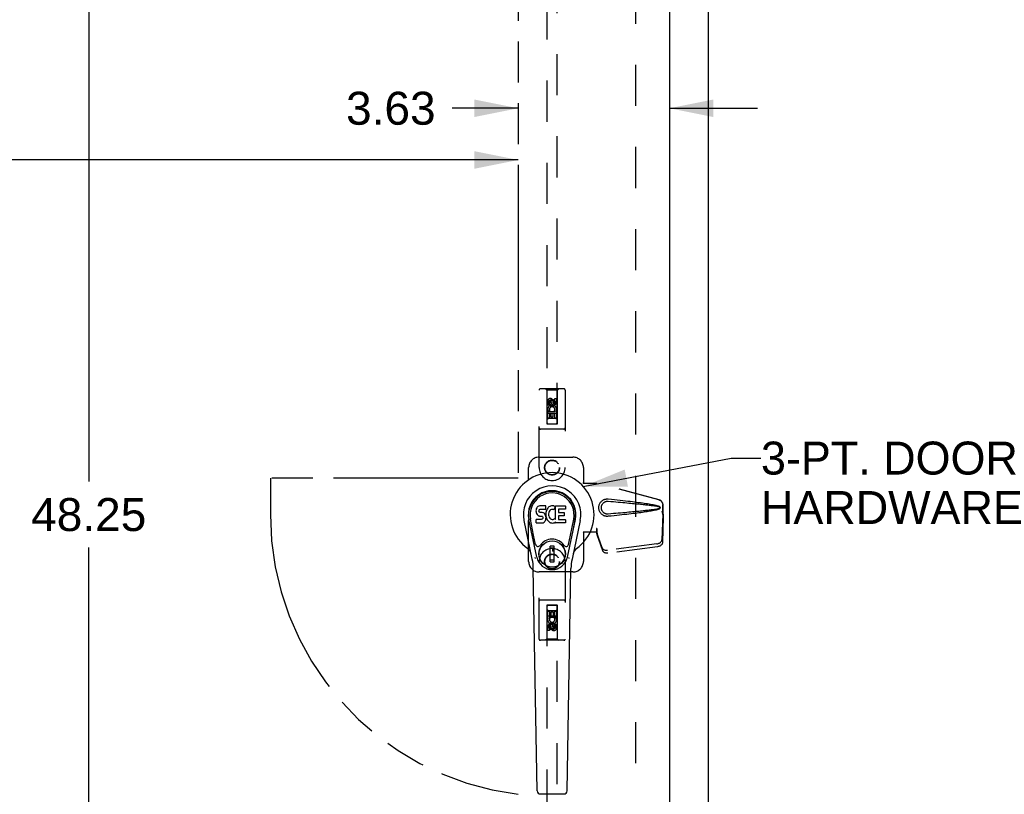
# Model space of a CAD drawing. Header units: inches. Extents: x 0 to 179, y 0 to 116.
# Tile 5 of 12: x 69 to 92, y 38 to 56. Entities that reach past the tile are written whole.
import ezdxf

# ---------------------------------------------------------------- set-up
doc = ezdxf.new("R2010")
doc.units = ezdxf.units.IN
doc.header["$LTSCALE"] = 9.842105
doc.header["$MEASUREMENT"] = 0
doc.linetypes.add('HIDDEN', pattern=[0.2, 0.1, -0.1])
doc.linetypes.add('PHANTOM', pattern=[0.8, 0.45, -0.05, 0.1, -0.05, 0.1, -0.05])
doc.layers.get('0').update_dxf_attribs({"linetype": 'CONTINUOUS'})
for name, color, linetype in [('02___PRT_ALL_AXES', 7, 'CONTINUOUS'), ('AVAILABLE_DOOR_SPACE', 7, 'CONTINUOUS'), ('DEFAULT_2', 8, 'HIDDEN'), ('DIMENSIONS', 7, 'CONTINUOUS')]:
    doc.layers.add(name, color=color, linetype=linetype)
doc.styles.get("Standard").update_dxf_attribs({"font": 'arial.ttf'})
doc.dimstyles.new('DIMSTYLE_1', dxfattribs={"dimtxt": 0.789474, "dimasz": 1.052632, "dimexe": 0.09, "dimexo": 0.07, "dimgap": 0.0375, "dimtad": 0, "dimtih": 1, "dimtoh": 1, "dimzin": 4, "dimdsep": 46, "dimtxsty": 'Standard', "dimblk": '_FILLED', "dimblk1": '_FILLED', "dimblk2": '_FILLED', "dimcen": 0.09, "dimazin": 1, "dimtfac": 1, "dimtdec": 3, "dimtofl": 0, "dimtmove": 0, "dimatfit": 3, "dimldrblk": '_FILLED', "dimfxl": 0, "dimtolj": 1, "dimtzin": 4, "dimarcsym": 0})
doc.dimstyles.get("Standard").update_dxf_attribs({"dimtxt": 0.894737, "dimasz": 1.052632, "dimexe": 0.09, "dimexo": 0.07, "dimgap": 0.09, "dimtad": 0, "dimtih": 1, "dimtoh": 1, "dimdec": 3, "dimzin": 4, "dimdsep": 46, "dimtxsty": 'Standard', "dimblk": '_FILLED', "dimblk1": '_FILLED', "dimblk2": '_FILLED', "dimcen": 0.09, "dimadec": 3, "dimazin": 1, "dimtp": 0.001, "dimtm": 0.001, "dimtfac": 1, "dimtdec": 3, "dimtofl": 0, "dimtmove": 0, "dimatfit": 3, "dimldrblk": '_FILLED', "dimfxl": 0, "dimtolj": 1, "dimtzin": 4, "dimarcsym": 0})

# ---------------------------------------------------------------- blocks, each defined once
blk = doc.blocks.new('_FILLED')
at = {"color": 0, "linetype": 'ByBlock'}
blk.add_solid([(0, 0), (-1, 0.2), (-1, -0.2)], dxfattribs=at)
blk = doc.blocks.new('*D12')
at = {"layer": 'DIMENSIONS', "color": 2, "linetype": 'Continuous'}
for p, q in [((51.31, 52.799), (64.193, 52.799)), ((80.623, 52.799), (67.741, 52.799))]:
    blk.add_line(p, q, dxfattribs=at)
at = {"layer": 'DIMENSIONS', "color": 2, "linetype": 'Continuous', "xscale": 1.0526315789, "yscale": 1.0526315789, "zscale": 1.0526315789, "rotation": 180}
blk.add_blockref('_FILLED', (51.31, 52.799), dxfattribs=at)
at = {"layer": 'DIMENSIONS', "color": 2, "linetype": 'Continuous', "xscale": 1.0526315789, "yscale": 1.0526315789, "zscale": 1.0526315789}
blk.add_blockref('_FILLED', (80.623, 52.799), dxfattribs=at)
at = {"layer": 'DIMENSIONS', "color": 2, "linetype": 'Continuous', "insert": (65.967, 53.194), "char_height": 0.7895, "width": 2.75876, "attachment_point": 2, "line_spacing_factor": 0.9}
blk.add_mtext('29.31', dxfattribs=at)
blk = doc.blocks.new('*D13')
at = {"layer": 'DIMENSIONS', "color": 2, "linetype": 'Continuous'}
for p, q in [((80.623, 54.038), (79.038, 54.038)), ((84.248, 54.038), (86.353, 54.038))]:
    blk.add_line(p, q, dxfattribs=at)
at = {"layer": 'DIMENSIONS', "color": 2, "linetype": 'Continuous', "xscale": 1.0526315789, "yscale": 1.0526315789, "zscale": 1.0526315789}
blk.add_blockref('_FILLED', (80.623, 54.038), dxfattribs=at)
at = {"layer": 'DIMENSIONS', "color": 2, "linetype": 'Continuous', "xscale": 1.0526315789, "yscale": 1.0526315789, "zscale": 1.0526315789, "rotation": 180}
blk.add_blockref('_FILLED', (84.248, 54.038), dxfattribs=at)
at = {"layer": 'DIMENSIONS', "color": 2, "linetype": 'Continuous', "insert": (78.644, 54.433), "char_height": 0.7895, "width": 2.14537, "attachment_point": 3, "line_spacing_factor": 0.9}
blk.add_mtext('3.63', dxfattribs=at)
blk = doc.blocks.new('*D15')
at = {"layer": 'DIMENSIONS', "color": 2, "linetype": 'Continuous'}
for p, q in [((69.263, 68.431), (71.279, 68.431)), ((70.332, 68.431), (70.332, 45.095)), ((70.332, 20.181), (70.332, 43.516)), ((69.263, 20.181), (71.279, 20.181))]:
    blk.add_line(p, q, dxfattribs=at)
at = {"layer": 'DIMENSIONS', "color": 2, "linetype": 'Continuous', "xscale": 1.0526315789, "yscale": 1.0526315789, "zscale": 1.0526315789}
for p, rotation in [((70.332, 68.431), 90), ((70.332, 20.181), 270)]:
    blk.add_blockref('_FILLED', p, dxfattribs=dict(at, rotation=rotation))
at = {"layer": 'DIMENSIONS', "color": 2, "linetype": 'Continuous', "insert": (70.332, 44.7), "char_height": 0.7895, "width": 2.75876, "attachment_point": 2, "line_spacing_factor": 0.9}
blk.add_mtext('48.25', dxfattribs=at)

msp = doc.modelspace()

# ---------------------------------------------------------------- linework, layer by layer
at = {"color": 3, "linetype": 'Continuous'}
for p, q in [((85.185, 12.41), (85.185, 72.202)), ((84.248, 69.452), (84.248, 19.16))]:
    msp.add_line(p, q, dxfattribs=at)
at = {"color": 7, "linetype": 'Continuous'}
for p, q in [((81.051, 44.42), (81.049, 44.396)), ((81.049, 44.396), (81.05, 44.372)), ((81.05, 44.372), (81.054, 44.349)), ((81.056, 44.443), (81.051, 44.42)), ((81.066, 44.466), (81.056, 44.443)), ((81.079, 44.485), (81.066, 44.466)), ((81.088, 44.493), (81.079, 44.485)), ((81.097, 44.5), (81.088, 44.493)), ((81.119, 44.51), (81.097, 44.5)), ((81.142, 44.517), (81.119, 44.51)), ((81.12, 44.384), (81.121, 44.4)), ((81.121, 44.377), (81.12, 44.384)), ((81.121, 44.4), (81.123, 44.415)), ((81.123, 44.37), (81.121, 44.377)), ((81.123, 44.415), (81.126, 44.421)), ((81.128, 44.364), (81.123, 44.37)), ((81.126, 44.421), (81.132, 44.426)), ((81.134, 44.359), (81.128, 44.364)), ((81.132, 44.426), (81.146, 44.431)), ((81.148, 44.355), (81.134, 44.359)), ((81.282, 44.517), (81.142, 44.517)), ((81.146, 44.431), (81.161, 44.432)), ((81.173, 44.356), (81.148, 44.355)), ((81.161, 44.432), (81.274, 44.432)), ((81.196, 44.355), (81.173, 44.356)), ((81.22, 44.35), (81.196, 44.355)), ((81.274, 44.432), (81.28, 44.432)), ((81.28, 44.432), (81.282, 44.438)), ((81.284, 44.474), (81.282, 44.517)), ((81.282, 44.438), (81.283, 44.45)), ((81.286, 44.353), (81.282, 44.309)), ((81.283, 44.45), (81.284, 44.474)), ((81.29, 44.375), (81.286, 44.353)), ((81.296, 44.396), (81.29, 44.375)), ((81.305, 44.417), (81.296, 44.396)), ((81.316, 44.436), (81.305, 44.417)), ((81.329, 44.455), (81.316, 44.436)), ((81.343, 44.471), (81.329, 44.455)), ((81.36, 44.487), (81.343, 44.471)), ((81.359, 44.364), (81.355, 44.351)), ((81.365, 44.375), (81.359, 44.364)), ((81.378, 44.5), (81.36, 44.487)), ((81.379, 44.399), (81.365, 44.375)), ((81.398, 44.508), (81.378, 44.5)), ((81.387, 44.409), (81.379, 44.399)), ((81.398, 44.417), (81.387, 44.409)), ((81.42, 44.513), (81.398, 44.508)), ((81.423, 44.427), (81.398, 44.417)), ((81.442, 44.516), (81.42, 44.513)), ((81.435, 44.43), (81.423, 44.427)), ((81.449, 44.43), (81.435, 44.43)), ((81.465, 44.515), (81.442, 44.516)), ((81.462, 44.427), (81.449, 44.43)), ((81.474, 44.422), (81.462, 44.427)), ((81.476, 44.513), (81.465, 44.515)), ((81.486, 44.51), (81.476, 44.513)), ((81.506, 44.493), (81.48, 44.425)), ((81.505, 44.498), (81.486, 44.51)), ((81.515, 44.515), (81.752, 44.515)), ((81.515, 44.19), (81.515, 44.515)), ((81.585, 44.427), (81.585, 44.36)), ((81.752, 44.432), (81.59, 44.432)), ((81.59, 44.355), (81.721, 44.355)), ((81.757, 44.51), (81.757, 44.436)), ((80.959, 43.236), (80.762, 44.162)), ((81.07, 43.283), (80.877, 44.187)), ((80.925, 43.96), (80.881, 44.187)), ((80.993, 43.813), (80.918, 44.195)), ((81.052, 44.11), (81.052, 44.185)), ((81.054, 44.349), (81.062, 44.327)), ((81.116, 44.19), (81.056, 44.19)), ((81.062, 44.327), (81.075, 44.306)), ((81.075, 44.306), (81.092, 44.289)), ((81.092, 44.289), (81.111, 44.276)), ((81.111, 44.276), (81.123, 44.272)), ((81.176, 44.191), (81.116, 44.19)), ((81.123, 44.272), (81.134, 44.27)), ((81.134, 44.27), (81.182, 44.269)), ((81.192, 44.192), (81.176, 44.191)), ((81.182, 44.269), (81.189, 44.269)), ((81.189, 44.269), (81.196, 44.266)), ((81.198, 44.195), (81.192, 44.192)), ((81.196, 44.266), (81.202, 44.262)), ((81.204, 44.2), (81.198, 44.195)), ((81.202, 44.262), (81.207, 44.256)), ((81.213, 44.212), (81.204, 44.2)), ((81.207, 44.256), (81.214, 44.242)), ((81.215, 44.219), (81.213, 44.212)), ((81.214, 44.242), (81.216, 44.227)), ((81.216, 44.227), (81.215, 44.219)), ((81.231, 44.345), (81.22, 44.35)), ((81.224, 44.111), (81.244, 44.125)), ((81.241, 44.338), (81.231, 44.345)), ((81.258, 44.321), (81.241, 44.338)), ((81.244, 44.125), (81.261, 44.142)), ((81.271, 44.301), (81.258, 44.321)), ((81.261, 44.142), (81.267, 44.152)), ((81.267, 44.152), (81.273, 44.163)), ((81.28, 44.279), (81.271, 44.301)), ((81.273, 44.163), (81.281, 44.185)), ((81.287, 44.256), (81.28, 44.279)), ((81.281, 44.185), (81.288, 44.208)), ((81.282, 44.309), (81.282, 44.286)), ((81.282, 44.286), (81.286, 44.264)), ((81.286, 44.264), (81.29, 44.242)), ((81.289, 44.232), (81.287, 44.256)), ((81.288, 44.208), (81.289, 44.232)), ((81.29, 44.242), (81.297, 44.221)), ((81.297, 44.221), (81.319, 44.182)), ((81.319, 44.182), (81.331, 44.164)), ((81.331, 44.164), (81.346, 44.147)), ((81.346, 44.147), (81.362, 44.132)), ((81.352, 44.324), (81.351, 44.297)), ((81.351, 44.297), (81.352, 44.284)), ((81.355, 44.351), (81.352, 44.324)), ((81.352, 44.284), (81.355, 44.271)), ((81.355, 44.271), (81.366, 44.246)), ((81.362, 44.132), (81.38, 44.118)), ((81.366, 44.246), (81.379, 44.223)), ((81.379, 44.223), (81.388, 44.213)), ((81.38, 44.118), (81.39, 44.113)), ((81.388, 44.213), (81.398, 44.204)), ((81.398, 44.204), (81.409, 44.197)), ((81.409, 44.197), (81.421, 44.192)), ((81.421, 44.192), (81.434, 44.19)), ((81.434, 44.19), (81.448, 44.189)), ((81.448, 44.189), (81.461, 44.191)), ((81.461, 44.191), (81.474, 44.195)), ((81.474, 44.195), (81.486, 44.201)), ((81.486, 44.201), (81.497, 44.208)), ((81.487, 44.111), (81.506, 44.123)), ((81.503, 44.207), (81.515, 44.19)), ((81.506, 44.123), (81.507, 44.123)), ((81.517, 44.123), (81.507, 44.123)), ((81.517, 44.11), (81.517, 44.123)), ((81.587, 44.269), (81.587, 44.191)), ((81.721, 44.273), (81.591, 44.273)), ((81.591, 44.187), (81.753, 44.187)), ((81.726, 44.351), (81.726, 44.278)), ((81.757, 44.182), (81.757, 44.11)), ((81.801, 43.283), (81.994, 44.187)), ((81.878, 43.813), (81.953, 44.195)), ((82.109, 44.162), (81.912, 43.236)), ((81.946, 43.96), (81.99, 44.187)), ((81.057, 44.106), (81.201, 44.106)), ((81.201, 44.106), (81.213, 44.107)), ((81.213, 44.107), (81.224, 44.111)), ((81.39, 44.113), (81.4, 44.109)), ((81.4, 44.109), (81.422, 44.104)), ((81.422, 44.104), (81.444, 44.101)), ((81.444, 44.101), (81.466, 44.104)), ((81.466, 44.104), (81.487, 44.111)), ((81.753, 44.106), (81.522, 44.106)), ((81.041, 43.588), (80.993, 43.813)), ((81.83, 43.588), (81.878, 43.813)), ((81.481, 43.548), (81.39, 43.548)), ((81.39, 43.174), (81.39, 43.548)), ((81.39, 43.509), (81.481, 43.509)), ((81.441, 43.509), (81.441, 43.43)), ((81.481, 43.43), (81.441, 43.43)), ((81.481, 43.174), (81.481, 43.548)), ((81.481, 43.213), (81.39, 43.213)), ((81.39, 43.174), (81.481, 43.174)), ((81.078, 37.69), (80.985, 43.01)), ((81.793, 37.69), (81.886, 43.01)), ((81.156, 37.613), (81.715, 37.613))]:
    msp.add_line(p, q, dxfattribs=at)
for points in [[(81.037, 43.253), (81.035, 43.258), (81.034, 43.264), (81.032, 43.269), (81.031, 43.275)], [(81.84, 43.275), (81.839, 43.269), (81.837, 43.264), (81.835, 43.258), (81.834, 43.253)]]:
    msp.add_lwpolyline(points, dxfattribs=at)
for radius in [0.317, 0.313]:
    msp.add_circle((81.435, 43.361), radius, dxfattribs=at)
for centre, radius, start, end in [((81.435, 44.306), 1.004, 305.5066, 234.4934), ((81.435, 44.306), 0.689, 347.9703, 192.0297), ((81.435, 44.306), 0.571, 347.9703, 192.0297), ((81.435, 44.296), 0.527, 348.9402, 191.0594), ((81.476, 44.426), 0.00448, 246.1578, 339.0016), ((81.502, 44.494), 0.00448, 339.0016, 51.8729), ((81.59, 44.427), 0.00448, 90, 180), ((81.59, 44.36), 0.00448, 180, 270), ((81.721, 44.351), 0.00448, 0, 90), ((81.752, 44.51), 0.00448, 0, 90), ((81.752, 44.436), 0.00448, 270, 360), ((81.056, 44.185), 0.00448, 90, 180.0119), ((81.5, 44.205), 0.00448, 34.0893, 127.3444), ((81.591, 44.269), 0.00448, 90, 180), ((81.591, 44.191), 0.00448, 180, 270), ((81.721, 44.278), 0.00448, 270, 360), ((81.753, 44.182), 0.00448, 0, 90), ((81.057, 44.11), 0.00483, 180, 270), ((81.522, 44.11), 0.00448, 180, 270), ((81.753, 44.11), 0.00448, 270, 360), ((81.435, 43.361), 0.354, 35.4237, 144.5763), ((80.738, 43.328), 0.197, 12.0297, 54.4934), ((81.099, 43.601), 0.0591, 192.0297, 324.5763), ((81.772, 43.601), 0.0591, 215.4237, 347.9703), ((82.133, 43.328), 0.197, 125.5066, 167.9703), ((79.804, 42.99), 1.181, 1, 12.0297), ((81.435, 43.361), 0.374, 192.0297, 347.9703), ((83.067, 42.99), 1.181, 167.9703, 179), ((81.156, 37.691), 0.0787, 181, 270), ((81.715, 37.691), 0.0787, 270, 359)]:
    msp.add_arc(centre, radius, start, end, dxfattribs=at)
msp.add_ellipse((81.435, 44.296), major_axis=(0, 0.565), ratio=0.999848, start_param=-1.76365, end_param=1.76365, dxfattribs=at)
at = {"layer": '02___PRT_ALL_AXES', "color": 8, "linetype": 'HIDDEN'}
for p, q in [((81.329, 46.928), (81.329, 47.021)), ((81.371, 47.021), (81.371, 46.928)), ((81.415, 46.992), (81.415, 47.021)), ((81.456, 47.035), (81.456, 46.988)), ((81.5, 47.085), (81.542, 47.085)), ((81.5, 46.992), (81.5, 47.085)), ((81.542, 47.085), (81.542, 46.992)), ((81.371, 46.928), (81.329, 46.928)), ((81.329, 46.772), (81.506, 46.772)), ((81.329, 46.616), (81.329, 46.772)), ((81.377, 46.796), (81.338, 46.779)), ((81.414, 46.729), (81.371, 46.729)), ((81.371, 46.729), (81.371, 46.616)), ((81.414, 46.637), (81.414, 46.729)), ((81.5, 46.729), (81.456, 46.729)), ((81.456, 46.729), (81.456, 46.637)), ((81.506, 46.772), (81.488, 46.785)), ((81.5, 46.616), (81.5, 46.729)), ((81.532, 46.776), (81.53, 46.772)), ((81.53, 46.772), (81.542, 46.772)), ((81.542, 46.772), (81.542, 46.616)), ((81.371, 46.616), (81.329, 46.616)), ((81.456, 46.637), (81.414, 46.637)), ((81.542, 46.616), (81.5, 46.616)), ((81.329, 41.995), (81.371, 41.995)), ((81.329, 41.839), (81.329, 41.995)), ((81.371, 41.995), (81.371, 41.882)), ((81.5, 41.995), (81.542, 41.995)), ((81.5, 41.882), (81.5, 41.995)), ((81.542, 41.995), (81.542, 41.839)), ((81.341, 41.839), (81.329, 41.839)), ((81.339, 41.836), (81.341, 41.839)), ((81.542, 41.839), (81.365, 41.839)), ((81.365, 41.839), (81.383, 41.826)), ((81.371, 41.882), (81.415, 41.882)), ((81.415, 41.974), (81.457, 41.974)), ((81.415, 41.882), (81.415, 41.974)), ((81.457, 41.974), (81.457, 41.882)), ((81.457, 41.882), (81.5, 41.882)), ((81.494, 41.815), (81.533, 41.832)), ((81.329, 41.526), (81.329, 41.619)), ((81.371, 41.526), (81.329, 41.526)), ((81.371, 41.619), (81.371, 41.526)), ((81.415, 41.577), (81.415, 41.623)), ((81.456, 41.619), (81.456, 41.59)), ((81.5, 41.683), (81.542, 41.683)), ((81.5, 41.59), (81.5, 41.683)), ((81.542, 41.683), (81.542, 41.59))]:
    msp.add_line(p, q, dxfattribs=at)
for centre, radius in [((81.435, 46.978), 0.085), ((81.435, 45.431), 0.172), ((81.435, 43.181), 0.172), ((81.435, 41.633), 0.085)]:
    msp.add_circle(centre, radius, dxfattribs=at)
for centre, radius, start, end in [((81.393, 47.021), 0.0644, 12.2995, 180.0775), ((81.393, 47.021), 0.0219, 359.9011, 180), ((81.479, 46.992), 0.0635, 180, 360), ((81.478, 46.992), 0.0219, 190.307, 360), ((81.436, 46.822), 0.107, 334.2636, 203.4027), ((81.436, 46.822), 0.0639, 324.8895, 203.4026), ((81.435, 41.789), 0.107, 154.2636, 23.4027), ((81.435, 41.789), 0.0639, 144.8895, 23.4026), ((81.392, 41.619), 0.0635, 0, 180), ((81.393, 41.619), 0.0219, 10.307, 180), ((81.478, 41.59), 0.0644, 192.2995, 0.0775), ((81.478, 41.59), 0.0219, 179.9011, 360)]:
    msp.add_arc(centre, radius, start, end, dxfattribs=at)
at = {"layer": 'AVAILABLE_DOOR_SPACE', "color": 4, "linetype": 'PHANTOM'}
for p, q in [((80.623, 68.431), (80.623, 45.181)), ((80.623, 45.181), (74.685, 45.181)), ((74.685, 45.181), (74.685, 44.306))]:
    msp.add_line(p, q, dxfattribs=at)
msp.add_arc((81.435, 44.306), 6.75, 180, 263.0865, dxfattribs=at)
at = {"layer": 'DEFAULT_2', "color": 8, "linetype": 'HIDDEN'}
for p, q in [((83.435, 68.858), (83.435, 19.754)), ((81.31, 68.478), (81.31, 46.476)), ((81.56, 46.476), (81.56, 68.478)), ((81.123, 45.431), (81.123, 47.288)), ((81.718, 47.318), (81.153, 47.318)), ((81.305, 47.288), (81.275, 47.318)), ((81.565, 47.288), (81.305, 47.288)), ((81.305, 47.288), (81.309, 46.478)), ((81.562, 46.478), (81.565, 47.288)), ((81.565, 47.288), (81.595, 47.318)), ((81.748, 47.288), (81.748, 45.431)), ((81.435, 47.05), (81.373, 47.014)), ((81.373, 47.014), (81.383, 47.008)), ((81.373, 47.014), (81.373, 46.942)), ((81.373, 46.942), (81.383, 46.947)), ((81.435, 47.038), (81.383, 47.008)), ((81.383, 47.008), (81.383, 46.947)), ((81.383, 46.947), (81.435, 46.917)), ((81.498, 47.014), (81.435, 47.05)), ((81.435, 47.05), (81.435, 47.038)), ((81.488, 47.008), (81.435, 47.038)), ((81.435, 46.917), (81.488, 46.947)), ((81.498, 47.014), (81.488, 47.008)), ((81.488, 46.947), (81.488, 47.008)), ((81.498, 46.942), (81.488, 46.947)), ((81.498, 46.942), (81.498, 47.014)), ((81.563, 46.728), (81.308, 46.728)), ((81.373, 46.942), (81.435, 46.906)), ((81.435, 46.906), (81.498, 46.942)), ((81.435, 46.906), (81.435, 46.917)), ((81.309, 46.478), (81.562, 46.478)), ((81.31, 46.479), (81.56, 46.479)), ((81.31, 46.476), (81.56, 46.476)), ((81.52, 46.603), (81.35, 46.603)), ((81.718, 46.353), (81.153, 46.353)), ((81.123, 45.681), (81.935, 45.681)), ((80.873, 43.181), (80.873, 45.431)), ((82.185, 45.431), (82.185, 45.077)), ((82.182, 45.061), (82.185, 45.077)), ((82.182, 45.061), (82.503, 45.061)), ((82.19, 45.061), (82.185, 45.077)), ((83.993, 44.658), (82.496, 45.061)), ((84.001, 44.658), (82.503, 45.061)), ((84.064, 44.389), (84.086, 44.308)), ((84.071, 44.389), (84.093, 44.308)), ((84.086, 44.308), (84.086, 44.537)), ((84.093, 44.308), (84.093, 44.537)), ((84.085, 44.319), (84.066, 43.704)), ((84.098, 44.248), (84.079, 43.633)), ((84.085, 44.319), (84.098, 44.248)), ((84.093, 44.308), (84.086, 44.308)), ((84.087, 44.335), (84.096, 44.279)), ((84.096, 44.279), (84.097, 44.268)), ((84.097, 44.268), (84.098, 44.258)), ((84.098, 44.258), (84.098, 44.248)), ((82.503, 43.881), (82.182, 43.881)), ((82.182, 43.881), (82.185, 43.864)), ((82.19, 43.881), (82.185, 43.864)), ((82.503, 43.968), (82.496, 43.968)), ((82.496, 43.968), (82.496, 43.881)), ((82.634, 43.51), (82.502, 43.894)), ((82.516, 43.823), (82.502, 43.894)), ((82.503, 43.968), (82.503, 43.881)), ((82.185, 43.864), (82.185, 43.181)), ((82.647, 43.439), (82.516, 43.823)), ((83.948, 43.605), (82.761, 43.452)), ((83.962, 43.534), (82.774, 43.381)), ((81.123, 41.323), (81.123, 43.181)), ((81.748, 43.181), (81.748, 41.323)), ((81.935, 42.931), (81.123, 42.931)), ((81.718, 42.258), (81.153, 42.258)), ((81.309, 42.133), (81.305, 41.323)), ((81.309, 42.133), (81.562, 42.133)), ((81.56, 42.135), (81.31, 42.135)), ((81.31, 42.135), (81.31, 20.133)), ((81.56, 42.132), (81.31, 42.132)), ((81.35, 42.008), (81.52, 42.008)), ((81.56, 20.133), (81.56, 42.135)), ((81.565, 41.323), (81.562, 42.133)), ((81.308, 41.883), (81.563, 41.883)), ((81.435, 41.706), (81.373, 41.669)), ((81.373, 41.669), (81.383, 41.664)), ((81.373, 41.669), (81.373, 41.597)), ((81.373, 41.597), (81.383, 41.603)), ((81.373, 41.597), (81.435, 41.561)), ((81.435, 41.694), (81.383, 41.664)), ((81.383, 41.664), (81.383, 41.603)), ((81.383, 41.603), (81.435, 41.573)), ((81.498, 41.669), (81.435, 41.706)), ((81.435, 41.706), (81.435, 41.694)), ((81.488, 41.664), (81.435, 41.694)), ((81.435, 41.573), (81.488, 41.603)), ((81.435, 41.561), (81.498, 41.597)), ((81.435, 41.561), (81.435, 41.573)), ((81.498, 41.669), (81.488, 41.664)), ((81.488, 41.603), (81.488, 41.664)), ((81.498, 41.597), (81.488, 41.603)), ((81.498, 41.597), (81.498, 41.669)), ((81.718, 41.293), (81.153, 41.293)), ((81.305, 41.323), (81.275, 41.293)), ((81.565, 41.323), (81.305, 41.323)), ((81.565, 41.323), (81.595, 41.293))]:
    msp.add_line(p, q, dxfattribs=at)
for points in [[(82.779, 44.263), (82.766, 44.262), (82.754, 44.262), (82.741, 44.262), (82.728, 44.264), (82.715, 44.266), (82.702, 44.27), (82.69, 44.274), (82.678, 44.278), (82.667, 44.284), (82.655, 44.29), (82.644, 44.297), (82.632, 44.306), (82.621, 44.315), (82.61, 44.326), (82.599, 44.339), (82.588, 44.353), (82.579, 44.368), (82.571, 44.384), (82.565, 44.401), (82.559, 44.418), (82.556, 44.435), (82.554, 44.452), (82.553, 44.47), (82.553, 44.487), (82.555, 44.504), (82.559, 44.521), (82.564, 44.538), (82.57, 44.555), (82.578, 44.571), (82.587, 44.587), (82.598, 44.601), (82.609, 44.614), (82.62, 44.625), (82.631, 44.635), (82.643, 44.643), (82.654, 44.651), (82.666, 44.657), (82.678, 44.663), (82.69, 44.667), (82.702, 44.671), (82.715, 44.675), (82.727, 44.677), (82.74, 44.679)], [(82.779, 44.316), (82.77, 44.316), (82.761, 44.316), (82.751, 44.316), (82.742, 44.318), (82.733, 44.319), (82.724, 44.322), (82.715, 44.325), (82.706, 44.328), (82.698, 44.332), (82.689, 44.337), (82.681, 44.342), (82.673, 44.348), (82.665, 44.355), (82.657, 44.363), (82.649, 44.373), (82.641, 44.383), (82.635, 44.394), (82.629, 44.405), (82.625, 44.416), (82.621, 44.427), (82.618, 44.438), (82.616, 44.449), (82.615, 44.459), (82.615, 44.47), (82.615, 44.48), (82.616, 44.491), (82.618, 44.501), (82.62, 44.512), (82.624, 44.523), (82.628, 44.535), (82.634, 44.546), (82.64, 44.557), (82.648, 44.567), (82.656, 44.576), (82.664, 44.585), (82.672, 44.592), (82.68, 44.598), (82.688, 44.603), (82.697, 44.608), (82.705, 44.612), (82.714, 44.616), (82.723, 44.619), (82.732, 44.622), (82.742, 44.623), (82.751, 44.625), (82.76, 44.625), (82.77, 44.626), (82.779, 44.625)], [(82.74, 44.679), (82.753, 44.679), (82.766, 44.679), (82.779, 44.679)], [(82.779, 44.679), (82.855, 44.671), (82.928, 44.664), (82.997, 44.656), (83.064, 44.649), (83.128, 44.642), (83.19, 44.636), (83.249, 44.629), (83.305, 44.623), (83.36, 44.616), (83.412, 44.61), (83.461, 44.604), (83.509, 44.597), (83.555, 44.591), (83.599, 44.585), (83.641, 44.579), (83.681, 44.573), (83.72, 44.567), (83.757, 44.561), (83.792, 44.555), (83.826, 44.549), (83.858, 44.543), (83.889, 44.536), (83.918, 44.529), (83.946, 44.522), (83.973, 44.514), (83.998, 44.506)], [(82.779, 44.625), (82.843, 44.62), (82.904, 44.615), (82.963, 44.61), (83.02, 44.605), (83.075, 44.6), (83.128, 44.595), (83.178, 44.591), (83.227, 44.586), (83.274, 44.582), (83.319, 44.578), (83.362, 44.574), (83.403, 44.57), (83.443, 44.566), (83.481, 44.563), (83.517, 44.559), (83.551, 44.556), (83.584, 44.552), (83.615, 44.549), (83.645, 44.546), (83.674, 44.542), (83.702, 44.539), (83.73, 44.536), (83.757, 44.533), (83.784, 44.53), (83.811, 44.526), (83.838, 44.523), (83.865, 44.519), (83.891, 44.515), (83.918, 44.511), (83.945, 44.506), (83.971, 44.501), (83.998, 44.495)], [(83.993, 44.658), (84.006, 44.654), (84.018, 44.648), (84.03, 44.641), (84.041, 44.633), (84.051, 44.624), (84.06, 44.614), (84.067, 44.602), (84.074, 44.59), (84.079, 44.578), (84.083, 44.565), (84.085, 44.551), (84.086, 44.537)], [(84.093, 44.537), (84.092, 44.551), (84.09, 44.565), (84.087, 44.578), (84.082, 44.59), (84.075, 44.602), (84.067, 44.614), (84.059, 44.624), (84.049, 44.633), (84.038, 44.641), (84.026, 44.648), (84.014, 44.654), (84.001, 44.658)], [(83.998, 44.446), (83.971, 44.44), (83.945, 44.435), (83.918, 44.43), (83.892, 44.426), (83.865, 44.422), (83.838, 44.419), (83.811, 44.415), (83.785, 44.412), (83.758, 44.408), (83.731, 44.405), (83.703, 44.402), (83.675, 44.399), (83.646, 44.396), (83.616, 44.392), (83.584, 44.389), (83.552, 44.386), (83.517, 44.382), (83.481, 44.379), (83.444, 44.375), (83.404, 44.371), (83.363, 44.367), (83.32, 44.363), (83.275, 44.359), (83.228, 44.355), (83.179, 44.35), (83.128, 44.346), (83.075, 44.341), (83.02, 44.337), (82.963, 44.332), (82.904, 44.327), (82.843, 44.321), (82.779, 44.316)], [(83.998, 44.436), (83.975, 44.428), (83.951, 44.42), (83.926, 44.414), (83.899, 44.407), (83.871, 44.401), (83.842, 44.395), (83.812, 44.389), (83.78, 44.384), (83.747, 44.378), (83.712, 44.373), (83.676, 44.367), (83.639, 44.361), (83.6, 44.356), (83.559, 44.35), (83.517, 44.345), (83.473, 44.339), (83.427, 44.333), (83.379, 44.327), (83.329, 44.321), (83.277, 44.315), (83.223, 44.309), (83.167, 44.303), (83.109, 44.297), (83.048, 44.29), (82.985, 44.283), (82.919, 44.277), (82.85, 44.27), (82.779, 44.263)], [(83.998, 44.506), (84.004, 44.502), (84.009, 44.499), (84.013, 44.494), (84.017, 44.489), (84.02, 44.483), (84.021, 44.477), (84.022, 44.471), (84.021, 44.464), (84.02, 44.458), (84.017, 44.453), (84.014, 44.447), (84.009, 44.443), (84.004, 44.439), (83.998, 44.436)], [(83.998, 44.495), (84.003, 44.493), (84.007, 44.49), (84.011, 44.487), (84.014, 44.483), (84.016, 44.479), (84.018, 44.475), (84.018, 44.47), (84.018, 44.466), (84.016, 44.461), (84.014, 44.457), (84.011, 44.454), (84.007, 44.451), (84.003, 44.448), (83.998, 44.446)], [(84.064, 44.389), (84.069, 44.37), (84.074, 44.351), (84.08, 44.332), (84.085, 44.313), (84.091, 44.296), (84.096, 44.279)], [(84.071, 44.389), (84.074, 44.38), (84.077, 44.37), (84.079, 44.361), (84.082, 44.352), (84.085, 44.343), (84.087, 44.335)], [(84.087, 44.335), (84.087, 44.332), (84.086, 44.33), (84.086, 44.327), (84.086, 44.324), (84.085, 44.322), (84.085, 44.319)], [(82.496, 43.968), (82.498, 43.948), (82.501, 43.928), (82.504, 43.908), (82.506, 43.889), (82.513, 43.843)], [(82.503, 43.91), (82.502, 43.904), (82.502, 43.901), (82.502, 43.899), (82.502, 43.896), (82.502, 43.894)], [(82.503, 43.968), (82.503, 43.958), (82.503, 43.948)], [(82.503, 43.948), (82.503, 43.928), (82.503, 43.918), (82.503, 43.91)], [(82.51, 43.861), (82.509, 43.872), (82.507, 43.889), (82.505, 43.905), (82.504, 43.92), (82.503, 43.933), (82.503, 43.94)], [(82.513, 43.843), (82.515, 43.828), (82.516, 43.823)], [(83.948, 43.605), (83.964, 43.608), (83.979, 43.612), (83.993, 43.617), (84.007, 43.624), (84.019, 43.631), (84.031, 43.64), (84.041, 43.649), (84.049, 43.659), (84.056, 43.67), (84.061, 43.681), (84.064, 43.693), (84.066, 43.704)], [(82.634, 43.51), (82.638, 43.5), (82.644, 43.491), (82.651, 43.483), (82.66, 43.475), (82.669, 43.469), (82.68, 43.463), (82.692, 43.458), (82.705, 43.455), (82.718, 43.452), (82.732, 43.451), (82.746, 43.451), (82.761, 43.452)], [(82.774, 43.381), (82.76, 43.38), (82.746, 43.38), (82.732, 43.381), (82.719, 43.384), (82.706, 43.387), (82.694, 43.392), (82.683, 43.398), (82.673, 43.404), (82.665, 43.412), (82.657, 43.42), (82.652, 43.429), (82.647, 43.439)], [(84.079, 43.633), (84.078, 43.622), (84.075, 43.61), (84.07, 43.599), (84.063, 43.588), (84.054, 43.578), (84.044, 43.569), (84.033, 43.56), (84.02, 43.552), (84.007, 43.546), (83.992, 43.541), (83.977, 43.537), (83.962, 43.534)]]:
    msp.add_lwpolyline(points, dxfattribs=at)
for centre, radius in [((81.435, 46.978), 0.0845), ((81.435, 45.431), 0.18), ((81.435, 43.181), 0.18), ((81.435, 41.633), 0.0845)]:
    msp.add_circle(centre, radius, dxfattribs=at)
for centre, radius, start, end in [((81.153, 47.288), 0.03, 90, 180), ((81.718, 47.288), 0.03, 0, 90), ((81.35, 46.563), 0.04, 90, 180), ((81.35, 46.518), 0.04, 180, 270), ((81.52, 46.563), 0.04, 0, 90), ((81.52, 46.518), 0.04, 270, 360), ((81.153, 46.383), 0.03, 180, 270), ((81.718, 46.383), 0.03, 270, 360), ((81.123, 45.431), 0.25, 90, 180), ((81.935, 45.431), 0.25, 0, 90), ((81.435, 45.431), 0.312, 180, 360), ((81.435, 43.181), 0.312, 0, 180), ((81.123, 43.181), 0.25, 180, 270), ((81.935, 43.181), 0.25, 270, 360), ((81.153, 42.228), 0.03, 90, 180), ((81.718, 42.228), 0.03, 0, 90), ((81.35, 42.093), 0.04, 90, 180), ((81.35, 42.048), 0.04, 180, 270), ((81.52, 42.093), 0.04, 0, 90), ((81.52, 42.048), 0.04, 270, 360), ((81.153, 41.323), 0.03, 180, 270), ((81.718, 41.323), 0.03, 270, 360)]:
    msp.add_arc(centre, radius, start, end, dxfattribs=at)

# ---------------------------------------------------------------- texts
at = {"layer": 'DIMENSIONS', "color": 2, "linetype": 'Continuous', "insert": (86.438, 46.053), "char_height": 0.7895, "width": 6.42144, "attachment_point": 1, "line_spacing_factor": 0.9}
msp.add_mtext('3-PT. DOOR\\PHARDWARE', dxfattribs=at)

# ---------------------------------------------------------------- dimensions: what is measured, and where the dimension line sits
at = {"layer": 'DIMENSIONS', "color": 2, "linetype": 'Continuous'}
for base, p1, p2, picture, middle in [((80.623, 52.799), (51.31, 68.431), (80.623, 45.181), '*D12', (65.88, 52.794)), ((84.247974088, 54.038139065), (80.622974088, 45.180553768), (84.247974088, 19.159553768), '*D13', (77.570011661, 54.033737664))]:
    dim = msp.add_linear_dim(base=base, p1=p1, p2=p2, dimstyle='DIMSTYLE_1', dxfattribs=at)
    dim.commit()
    dim.dimension.update_dxf_attribs({"geometry": picture, "text_midpoint": middle, "dimtype": 160})
dim = msp.add_linear_dim(base=(70.332, 20.181), p1=(69.193, 68.431), p2=(69.193, 20.181), angle=270, dimstyle='DIMSTYLE_1', dxfattribs=at)
dim.commit()
dim.dimension.update_dxf_attribs({"geometry": '*D15', "text_midpoint": (70.314, 44.301), "dimtype": 160})

# ---------------------------------------------------------------- leaders
at = {"layer": 'DIMENSIONS', "color": 2, "linetype": 'Continuous', "annotation_type": 0, "has_hookline": 1, "hookline_direction": 1, "text_width": 6.286}
msp.add_leader([(82.18, 44.979), (85.723, 45.658), (86.438, 45.658)], dimstyle='Standard', override={"dimtad": 0}, dxfattribs=at)

doc.saveas('drawing.dxf')
